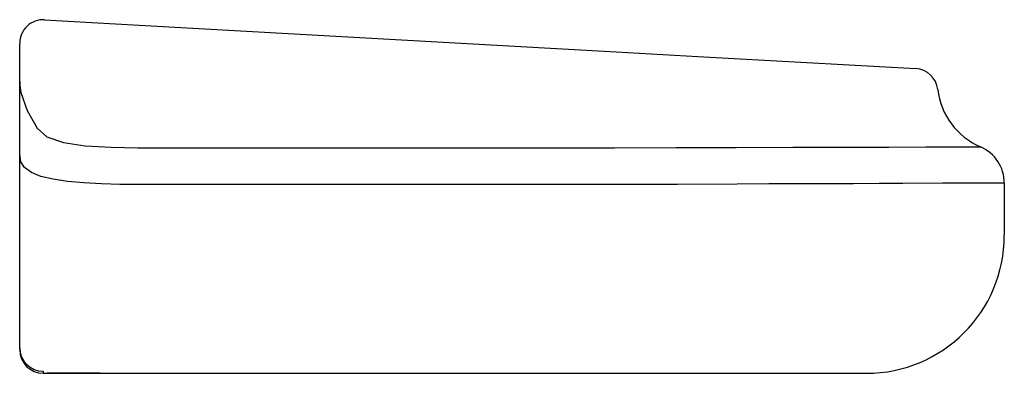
# Model space of a CAD drawing. Header units: millimetres. Extents: x 740.817 to 740.942, y 292.905 to 292.95.
import ezdxf

# ---------------------------------------------------------------- set-up
doc = ezdxf.new("R2010")
doc.units = ezdxf.units.MM
doc.layers.add('SANINDUSA', color=3, linetype='Continuous')

msp = doc.modelspace()

# ---------------------------------------------------------------- linework, layer by layer
at = {"layer": 'SANINDUSA'}
for p, q in [((740.8197815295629, 292.9497519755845), (740.8317815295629, 292.9490799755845)), ((740.8317815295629, 292.9490799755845), (740.8923283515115, 292.9456893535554)), ((740.8166137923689, 292.9419293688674), (740.8166137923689, 292.9467566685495)), ((740.8923283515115, 292.9456893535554), (740.9027108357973, 292.9451079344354)), ((740.9027108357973, 292.9451079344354), (740.9303610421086, 292.943559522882)), ((740.8166137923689, 292.9327220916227), (740.8166137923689, 292.9419293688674)), ((740.8166137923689, 292.9081465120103), (740.8166137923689, 292.9327220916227)), ((740.8316137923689, 292.9335229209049), (740.891613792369, 292.9335229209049)), ((740.891613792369, 292.9335229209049), (740.8921177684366, 292.9335236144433)), ((740.891613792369, 292.9288526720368), (740.8316137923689, 292.9288526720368)), ((740.8921737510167, 292.9288537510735), (740.891613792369, 292.9288526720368)), ((740.9416137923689, 292.929042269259), (740.9416137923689, 292.9224293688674)), ((740.8166137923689, 292.9079293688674), (740.8166137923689, 292.9081465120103)), ((740.819613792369, 292.9051914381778), (740.819613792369, 292.9049293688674)), ((740.819613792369, 292.9049293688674), (740.8268092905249, 292.9049293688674)), ((740.8268092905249, 292.9049293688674), (740.8200964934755, 292.9049293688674)), ((740.8268092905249, 292.9049293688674), (740.891613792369, 292.9049293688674)), ((740.891613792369, 292.9049293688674), (740.9241137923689, 292.9049293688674))]:
    msp.add_line(p, q, dxfattribs=at)
at = {"layer": 'SANINDUSA', "flags": 128}
for points in [[(740.8166137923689, 292.9419293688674), (740.8166138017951, 292.9419180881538), (740.8166138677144, 292.9418974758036), (740.8166142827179, 292.9418480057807), (740.8166169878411, 292.9417216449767), (740.8166348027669, 292.9413963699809), (740.8167617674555, 292.9405081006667), (740.8175502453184, 292.9382454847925), (740.8188141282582, 292.9360104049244)], [(740.8188141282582, 292.9360104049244), (740.8200637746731, 292.9349068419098), (740.8221603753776, 292.9341929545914), (740.8249439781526, 292.9337855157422), (740.8282448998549, 292.9335807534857), (740.8316137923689, 292.9335229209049)], [(740.8316137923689, 292.9288526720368), (740.8293157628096, 292.9288742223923), (740.8270177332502, 292.9289426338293), (740.8247776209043, 292.9290669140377), (740.822664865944, 292.9292611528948), (740.8208610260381, 292.9295260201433), (740.8193009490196, 292.9298949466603), (740.8181055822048, 292.9303702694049), (740.817237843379, 292.9310054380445), (740.8167691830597, 292.9317561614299), (740.8166137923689, 292.9327220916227)], [(740.8921177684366, 292.9335236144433), (740.8999670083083, 292.9335441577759), (740.9075858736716, 292.9335637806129), (740.9147533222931, 292.9335819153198), (740.9212734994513, 292.9335980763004), (740.9269503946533, 292.9336119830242), (740.9316363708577, 292.933623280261), (740.9351835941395, 292.9336317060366), (740.9375079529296, 292.9336372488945), (740.9383098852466, 292.9336391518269), (740.9385792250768, 292.9336397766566)], [(740.9416137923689, 292.929042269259), (740.9412847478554, 292.929040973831), (740.9402842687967, 292.9290372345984), (740.9377174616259, 292.9290275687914), (740.9359026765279, 292.929020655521), (740.9337494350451, 292.9290125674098), (740.9287132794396, 292.9289934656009), (740.9257248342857, 292.9289821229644), (740.9224640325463, 292.9289697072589), (740.9155263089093, 292.9289432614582), (740.9117011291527, 292.9289287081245), (740.9077004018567, 292.9289133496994), (740.9001404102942, 292.9288843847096), (740.8921737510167, 292.9288537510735)]]:
    msp.add_lwpolyline(points, dxfattribs=at)
at = {"layer": 'SANINDUSA'}
for centre, radius, start, end in [((740.819613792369, 292.9467566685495), 0.003, 86.79478406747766, 180), ((740.9301933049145, 292.940564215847), 0.0030000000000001, 6.464611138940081, 86.79478406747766), ((740.9421170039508, 292.9419152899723), 0.009000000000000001, 186.4646111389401, 246.8533101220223), ((740.9366137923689, 292.929042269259), 0.005, 0, 66.85331012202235), ((740.9241137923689, 292.9224293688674), 0.0175, 270, 0), ((740.819591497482, 292.908169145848), 0.0029777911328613, 180.4355027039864, 270.4289806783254), ((740.819613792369, 292.9079293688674), 0.003, 180, 270)]:
    msp.add_arc(centre, radius, start, end, dxfattribs=at)

doc.saveas('drawing.dxf')
